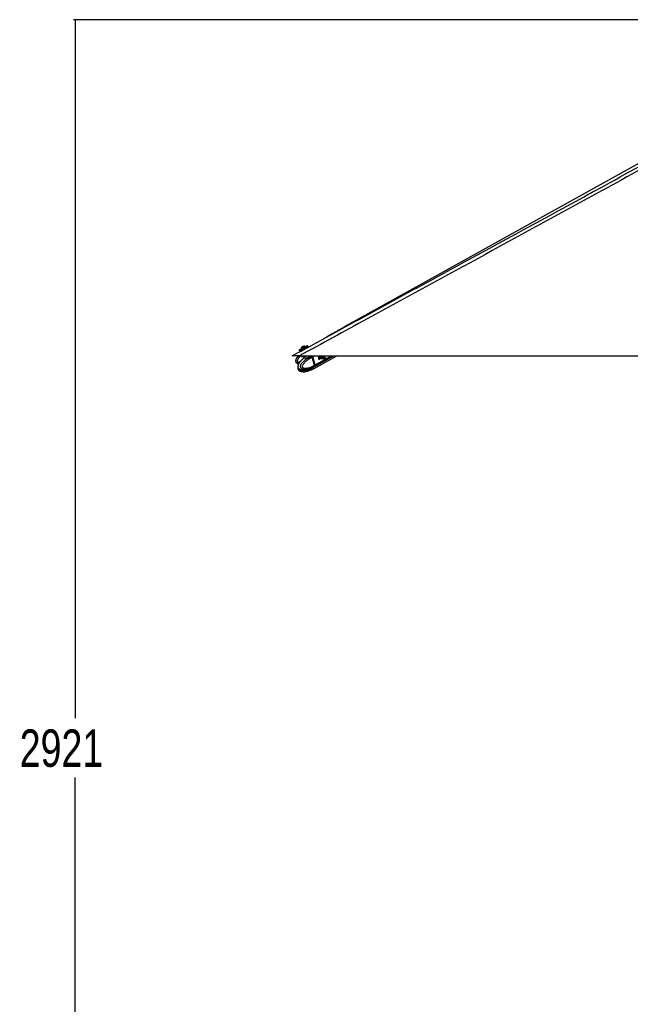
# Paper-space layout '2.5M DUO Wall Base Bracket' of a CAD drawing. Header units: millimetres. Extents: x 20 to 18989, y 40 to 14956.
# Tile 2 of 109: x 392 to 2838, y 4011 to 7959. Entities that reach past the tile are written whole.
import ezdxf

# ---------------------------------------------------------------- set-up
doc = ezdxf.new("R2010")
doc.units = ezdxf.units.MM
doc.layers.add('COMPONENT_GEOMETRY', color=7, linetype='Continuous')
doc.styles.add('SLDTEXTSTYLE1', font='TXT', dxfattribs={"width": 0.75})
doc.dimstyles.new('SLDDIMSTYLE0', dxfattribs={"dimtxt": 150, "dimasz": 6.604, "dimexe": 0, "dimexo": 0.0625, "dimgap": 37.5, "dimtad": 0, "dimtih": 1, "dimtoh": 1, "dimdec": 0, "dimlfac": 0.5, "dimrnd": 1e-09, "dimzin": 12, "dimdsep": 46, "dimtxsty": 'SLDTEXTSTYLE1', "dimsah": 1, "dimcen": 0.09, "dimadec": 0, "dimazin": 3, "dimtfac": 1, "dimtdec": 0, "dimtofl": 0, "dimtmove": 0, "dimatfit": 3, "dimfxl": 1, "dimfrac": 2, "dimtolj": 1, "dimtzin": 12, "dimarcsym": 0})

# ---------------------------------------------------------------- blocks, each defined once
blk = doc.blocks.new('_D_23')
at = {"layer": 'COMPONENT_GEOMETRY', "color": 7, "ltscale": 2}
for p, q in [((6638.5, 7959.5), (607.7, 7959.5)), ((614, 7959.5), (614, 5158.1)), ((614, 2118.5), (614, 4919.9)), ((6537.7, 2118.5), (607.7, 2118.5))]:
    blk.add_line(p, q, dxfattribs=at)
for points in [[(614, 7959.5), (613, 7952.9), (615, 7952.9)], [(614, 2118.5), (615, 2125.1), (613, 2125.1)]]:
    blk.add_solid(points, dxfattribs=at)
at = {"layer": 'COMPONENT_GEOMETRY', "color": 7, "ltscale": 2, "insert": (392.3, 5113.3), "char_height": 150, "attachment_point": 1, "style": 'SLDTEXTSTYLE1'}
blk.add_mtext('2921', dxfattribs=at)

psp = doc.layouts.new('2.5M DUO Wall Base Bracket')

# ---------------------------------------------------------------- linework, layer by layer
at = {"color": 7, "linetype": 'Continuous', "lineweight": 25, "ltscale": 2}
for p, q in [((1511.93, 6634.76), (1513.6, 6631.68)), ((1519.74, 6639.86), (1520.09, 6639.21)), ((1521.37, 6634.76), (1522.61, 6632.48)), ((1536.79, 6648.28), (1536.43, 6648.94)), ((1541.04, 6642.55), (1539.82, 6644.79)), ((1546.64, 6649.63), (1544.97, 6652.71)), ((1512.02, 6611), (4051.92, 6611)), ((1520.4, 6611), (1520.63, 6610.16)), ((1528.08, 6600.1), (1531.03, 6602.44)), ((1529.69, 6608.51), (1531.12, 6603.27)), ((1551, 6610.18), (1550.78, 6611)), ((1550.91, 6610.35), (1550.97, 6609.98)), ((1561.05, 6610.07), (1561.19, 6610.13)), ((1566.38, 6606.69), (1564.14, 6605.47)), ((1564.14, 6605.47), (1564.14, 6605.46)), ((1572.89, 6573.44), (1564.14, 6605.46)), ((1575.14, 6574.65), (1566.38, 6606.69)), ((1575.29, 6574.81), (1566.54, 6606.85)), ((1575.53, 6574.87), (1566.78, 6606.91)), ((1572.06, 6567.84), (1651.03, 6611)), ((1572.1, 6561.17), (1662.82, 6611)), ((1614.28, 6604.61), (1589.24, 6604.61)), ((1589.24, 6600.25), (1614.28, 6600.25)), ((1617.56, 6603.4), (1614.7, 6604.53)), ((1614.7, 6600.33), (1617.56, 6601.45)), ((1549.64, 6555.75), (1545.54, 6554.07)), ((1546.77, 6554.12), (1555.25, 6555.73)), ((1552.53, 6556.21), (1551.66, 6556.03)), ((1554.43, 6559.6), (1552.15, 6558.91)), ((1558.54, 6556.02), (1552.59, 6556.02)), ((1555.26, 6555.73), (1555.78, 6556.02)), ((1561.24, 6562.44), (1557.14, 6560.77)), ((1561.23, 6555.71), (1557.14, 6554.04)), ((1560.67, 6556.02), (1562.07, 6555.99)), ((1561.89, 6562.75), (1569.29, 6566.33)), ((1561.91, 6562.71), (1562.07, 6562.71)), ((1561.92, 6555.98), (1569.31, 6559.64)), ((1562.11, 6562.73), (1562.07, 6562.71)), ((1569.43, 6566.4), (1571.67, 6567.62)), ((1569.46, 6559.72), (1571.7, 6560.95)), ((1572.45, 6568.9), (1572.33, 6568.82)), ((1574.58, 6570.06), (1572.45, 6568.9)), ((1572.89, 6573.44), (1572.9, 6573.43)), ((1572.9, 6573.43), (1575.14, 6574.65)), ((1513.54, 6551.15), (1512.84, 6551.45)), ((1544.95, 6552.89), (1546.81, 6551.21)), ((1546.34, 6554.39), (1546.77, 6554.12)), ((1554.43, 6552.86), (1548.93, 6551.2))]:
    psp.add_line(p, q, dxfattribs=at)
at = {"color": 8, "linetype": 'Continuous', "lineweight": 25, "ltscale": 2}
for p, q in [((1561.05, 6610.07), (1559.28, 6611.25)), ((1561.19, 6610.13), (1562.79, 6611)), ((1566.78, 6606.91), (1574.26, 6611)), ((1574.97, 6570.28), (1649.48, 6611)), ((1575.53, 6574.87), (1641.64, 6611)), ((1590.41, 6606.45), (1590.96, 6606.75)), ((1554.43, 6552.86), (1553.72, 6555.44)), ((1556.59, 6556.02), (1557.14, 6554.04)), ((1544.82, 6553.38), (1544.95, 6552.89)), ((1546.81, 6551.21), (1545.98, 6554.25)), ((1548.07, 6554.36), (1548.93, 6551.2))]:
    psp.add_line(p, q, dxfattribs=at)
at = {"color": 7, "linetype": 'Continuous', "lineweight": 25, "ltscale": 2, "flags": 128}
for points in [[(3484.86, 7723.73), (2801.31, 7343.71), (1726.87, 6746.39)], [(1511.93, 6634.76), (1511.94, 6634.76), (1512.4, 6635.02), (1513.47, 6635.6), (1515.11, 6636.5), (1517.27, 6637.68), (1519.86, 6639.09), (1522.78, 6640.67), (1525.91, 6642.38), (1529.15, 6644.14), (1532.35, 6645.88), (1535.41, 6647.54), (1538.2, 6649.05), (1540.61, 6650.36), (1542.56, 6651.41), (1543.96, 6652.17), (1544.77, 6652.61), (1544.97, 6652.71)], [(1521.28, 6635.83), (1520.37, 6635.34), (1517.96, 6634.03), (1516.01, 6632.98), (1514.6, 6632.22), (1513.8, 6631.78), (1513.62, 6631.69), (1514.07, 6631.94), (1515.14, 6632.53), (1516.79, 6633.43), (1518.94, 6634.6), (1521.53, 6636.01), (1524.45, 6637.6), (1527.59, 6639.3), (1530.82, 6641.06), (1534.03, 6642.8), (1537.08, 6644.46), (1539.87, 6645.98), (1542.28, 6647.28), (1544.23, 6648.34), (1545.64, 6649.1), (1546.44, 6649.53), (1546.62, 6649.62), (1546.17, 6649.37), (1545.1, 6648.79), (1543.45, 6647.89), (1541.3, 6646.71), (1538.71, 6645.3), (1538.61, 6645.25)], [(1519.74, 6639.86), (1519.89, 6639.95), (1520.62, 6640.35), (1521.91, 6641.05), (1523.65, 6642), (1525.73, 6643.13), (1527.98, 6644.35), (1530.23, 6645.58), (1532.33, 6646.72), (1534.11, 6647.68), (1535.45, 6648.4), (1536.24, 6648.83), (1536.43, 6648.94)], [(1521.65, 6646.3), (1521.85, 6646.41), (1522.64, 6646.84), (1523.92, 6647.53), (1525.48, 6648.39), (1527.1, 6649.26), (1528.52, 6650.04), (1529.54, 6650.58), (1529.98, 6650.83), (1530, 6650.83)], [(1521.79, 6636.13), (1521.85, 6636.16), (1522.46, 6636.5), (1523.64, 6637.15), (1525.31, 6638.05), (1527.32, 6639.15), (1529.55, 6640.36), (1531.82, 6641.59), (1533.96, 6642.75), (1535.82, 6643.76), (1537.25, 6644.54), (1538.16, 6645.03), (1538.46, 6645.19)], [(1572.33, 6568.82), (1572.33, 6568.82), (1563.07, 6563.93), (1550.16, 6558.92), (1540.69, 6556.73), (1533.76, 6556.16), (1526.31, 6557.07), (1523.22, 6558.25), (1519.85, 6560.76), (1518.35, 6562.98), (1517.88, 6564.13), (1517.31, 6567.18), (1517.55, 6570.51), (1519.03, 6575.28), (1521.81, 6580.41), (1525.18, 6584.93), (1531.74, 6591.8), (1538.91, 6597.63), (1546.43, 6602.61), (1561.05, 6610.07), (1561.05, 6610.07)], [(1520.63, 6610.16), (1520.64, 6610.13), (1521.26, 6609.33), (1522.56, 6608.75), (1524.48, 6608.42), (1526.94, 6608.35), (1529.86, 6608.53), (1533.13, 6608.97), (1536.61, 6609.65), (1540.17, 6610.53), (1541.61, 6610.95)], [(1591.04, 6606.9), (1589.92, 6605.9), (1589.16, 6604.37), (1588.87, 6602.54), (1589.1, 6600.7), (1589.81, 6599.11), (1590.89, 6598.04), (1592.18, 6597.63), (1593.49, 6597.95), (1594.6, 6598.95), (1595.29, 6600.25)], [(1614.7, 6600.33), (1614.25, 6600.25), (1613.66, 6600.43), (1613.17, 6600.92), (1612.85, 6601.64), (1612.74, 6602.47), (1612.87, 6603.3), (1613.22, 6604), (1613.72, 6604.46), (1614.32, 6604.61), (1614.7, 6604.53)], [(1617.63, 6601.48), (1617.86, 6601.7), (1618.02, 6602.02), (1618.08, 6602.4), (1618.03, 6602.79), (1617.88, 6603.13), (1617.65, 6603.35), (1617.38, 6603.44), (1617.11, 6603.37), (1616.87, 6603.16), (1616.71, 6602.83), (1616.65, 6602.45), (1616.7, 6602.06), (1616.85, 6601.73), (1617.08, 6601.5), (1617.35, 6601.41), (1617.63, 6601.48)], [(1571.67, 6567.62), (1572.99, 6568.5), (1574.58, 6570.06)], [(1572.06, 6567.84), (1573.39, 6568.71), (1574.97, 6570.28)]]:
    psp.add_lwpolyline(points, dxfattribs=at)
at = {"color": 8, "linetype": 'Continuous', "lineweight": 25, "ltscale": 2, "flags": 128}
for points in [[(1539.82, 6644.79), (1539.51, 6644.62), (1538.59, 6644.13), (1537.12, 6643.33), (1535.21, 6642.3), (1532.99, 6641.09), (1530.6, 6639.79), (1528.21, 6638.49), (1525.98, 6637.28), (1524.07, 6636.24), (1522.61, 6635.44), (1521.69, 6634.94), (1521.37, 6634.76), (1521.37, 6634.76)], [(1566.54, 6606.85), (1566.54, 6606.85), (1566.53, 6606.81), (1566.5, 6606.78), (1566.45, 6606.74), (1566.38, 6606.69)], [(1569.29, 6566.33), (1570.74, 6567.27), (1572.33, 6568.82)], [(1575.29, 6574.81), (1575.29, 6574.81), (1575.29, 6574.77), (1575.26, 6574.74), (1575.21, 6574.7), (1575.14, 6574.65)]]:
    psp.add_lwpolyline(points, dxfattribs=at)
at = {"color": 7, "linetype": 'Continuous', "lineweight": 25, "ltscale": 4}
for centre, radius, start, end in [((1530.36, 6640.21), 10.63, 145.05959, 181.85716), ((1530.36, 6640.21), 10.63, 55.18044, 91.97801), ((1558.31, 6604.59), 8.78, 15.29238, 46.9091), ((1592.22, 6604.01), 3.12, 10.95139, 112.23725), ((1566.37, 6572.24), 12.48, 237.5081, 295.30135), ((1566.77, 6572.43), 12.45, 237.81119, 295.32836), ((1570.25, 6572.92), 5.19, 326.52797, 19.48744), ((1570.64, 6573.14), 5.19, 326.53072, 19.49298)]:
    psp.add_arc(centre, radius, start, end, dxfattribs=at)
at = {"color": 8, "linetype": 'Continuous', "lineweight": 25, "ltscale": 4}
for centre, radius, start, end in [((1557.97, 6604.41), 8.72, 15.21562, 49.2893), ((1564.16, 6571.88), 13.27, 237.15521, 293.58044)]:
    psp.add_arc(centre, radius, start, end, dxfattribs=at)
at = {"color": 7, "linetype": 'Continuous', "lineweight": 25, "ltscale": 2}
for points, knots in [([(3561.63, 7734.53), (3492.31, 7696.11), (3318.91, 7600.02), (3040.24, 7446.95), (2517.09, 7160.27), (2007.53, 6881.73), (1602.63, 6660.5), (1512.02, 6611)], [0, 0, 0, 0, 0.1020032, 0.2551146, 0.408226, 0.8675761, 1, 1, 1, 1]), ([(1483.27, 6611), (1689.99, 6723.86), (2079.8, 6936.67), (2469.77, 7149.69), (2652.93, 7249.74)], [0, 0, 0, 0, 0.5303206, 1, 1, 1, 1]), ([(1726.87, 6746.39), (1722.83, 6744.13), (1714.7, 6739.6), (1702.7, 6732.86), (1690.76, 6726.11), (1678.87, 6719.37), (1667.01, 6712.62), (1655.17, 6705.88), (1643.34, 6699.13), (1631.49, 6692.39), (1620.11, 6685.92), (1612.7, 6681.74), (1609.23, 6679.77)], [0, 0, 0, 0, 0.0967613, 0.1945358, 0.2933215, 0.3931176, 0.4939234, 0.5957394, 0.6985662, 0.8024053, 0.9072588, 1, 1, 1, 1]), ([(1521.44, 6635.82), (1521.43, 6635.8), (1521.35, 6635.71), (1521.27, 6635.49), (1521.24, 6635.16), (1521.28, 6634.89), (1521.37, 6634.78), (1521.39, 6634.76)], [0, 0, 0, 0, 0.0609457, 0.3149727, 0.6197118, 0.9369449, 1, 1, 1, 1]), ([(1539.94, 6644.31), (1539.93, 6644.43), (1539.91, 6644.67), (1539.72, 6644.97), (1539.47, 6645.18), (1539.22, 6645.28), (1539, 6645.32), (1538.81, 6645.31), (1538.68, 6645.28), (1538.59, 6645.25), (1538.55, 6645.23), (1538.52, 6645.22), (1538.5, 6645.21), (1538.49, 6645.21), (1538.49, 6645.2)], [0, 0, 0, 0, 0.156265, 0.3160376, 0.4592728, 0.5758938, 0.6744713, 0.7566019, 0.8210967, 0.860266, 0.8834878, 0.904317, 0.935501, 1, 1, 1, 1]), ([(1512.02, 6611), (1510.06, 6611), (1506.16, 6611), (1500.99, 6611), (1496.67, 6611), (1493.19, 6611), (1490.14, 6611), (1486.95, 6611), (1484.67, 6611), (1483.44, 6611), (1483.33, 6611), (1483.27, 6611)], [0, 0, 0, 0, 0.126568, 0.2528593, 0.3397622, 0.4265658, 0.5139802, 0.6014078, 0.7600107, 0.8798934, 1, 1, 1, 1]), ([(1507.99, 6611), (1507.51, 6610.48), (1505.64, 6608.44), (1503.06, 6604.84), (1500.48, 6600.53), (1498.87, 6596.87), (1497.92, 6593.52), (1497.59, 6590.43), (1497.97, 6587.59), (1498.94, 6585.16), (1500.79, 6582.7), (1503.47, 6580.86), (1506.61, 6579.56), (1508.59, 6579.13), (1509.67, 6578.9)], [0, 0, 0, 0, 0.0510801, 0.1993433, 0.3183502, 0.4125861, 0.4865296, 0.5691413, 0.6348484, 0.6907548, 0.7559524, 0.8539153, 0.9207187, 1, 1, 1, 1]), ([(1523.76, 6596.43), (1523.34, 6596.06), (1521.41, 6594.38), (1518.59, 6591.46), (1515.21, 6587.72), (1512.58, 6584.2), (1510.39, 6580.6), (1508.8, 6577.2), (1507.7, 6574.2), (1506.97, 6571.55), (1506.65, 6568.98), (1506.75, 6566.48), (1507.27, 6564.31), (1508.17, 6562.41), (1509.34, 6560.92), (1510.82, 6559.51), (1512.02, 6558.6), (1512.81, 6558.24), (1512.89, 6558.2)], [0, 0, 0, 0, 0.0412535, 0.1901178, 0.2986344, 0.3973284, 0.4878005, 0.5730319, 0.6330476, 0.6845526, 0.7357712, 0.783263, 0.8281198, 0.8648002, 0.9060527, 0.9405318, 0.9943354, 1, 1, 1, 1]), ([(1513.6, 6557.92), (1513.34, 6558.02), (1511.97, 6558.57), (1510.05, 6560.15), (1508.49, 6562.46), (1507.6, 6564.64), (1507.12, 6567.23), (1507.35, 6571.15), (1508.59, 6575.72), (1510.78, 6580.52), (1514.27, 6586.11), (1518.98, 6591.95), (1523.27, 6596.31), (1525.76, 6598.26), (1526.16, 6598.57)], [0, 0, 0, 0, 0.0204111, 0.1088342, 0.1604832, 0.1829355, 0.236548, 0.2932111, 0.3803969, 0.486572, 0.5931554, 0.7786496, 0.9650411, 1, 1, 1, 1]), ([(1564.14, 6605.46), (1559.39, 6603.1), (1551, 6598.94), (1541.38, 6591.88), (1534.88, 6586.02), (1530.75, 6581.51), (1527.45, 6577.02), (1525.24, 6573.14), (1524.09, 6569.84), (1523.84, 6567.7), (1524.02, 6566.61), (1524.38, 6565.75), (1525.34, 6564.49), (1527.22, 6563.26), (1530.99, 6561.88), (1536.19, 6561.38), (1543.51, 6561.99), (1552.77, 6564.14), (1562.91, 6567.99), (1569.88, 6571.79), (1572.89, 6573.44)], [0, 0, 0, 0, 0.1477771, 0.2606688, 0.3182909, 0.3758532, 0.4150509, 0.454976, 0.4811698, 0.4934168, 0.5016024, 0.5050387, 0.5153281, 0.5407432, 0.565999, 0.6304542, 0.6927886, 0.7808186, 0.9049573, 1, 1, 1, 1]), ([(1531.2, 6602.47), (1529.57, 6601.34), (1527.84, 6600.14), (1526.24, 6598.67), (1526.14, 6598.58)], [0, 0, 0, 0, 0.9408197, 1, 1, 1, 1]), ([(1551.17, 6611.02), (1551.19, 6611.01), (1551.78, 6610.68), (1552.15, 6609.32), (1551.99, 6607.2), (1550.41, 6604.98), (1547.74, 6603.42), (1544.49, 6602.53), (1540.89, 6602.09), (1537.19, 6601.93), (1534.69, 6601.9), (1532.75, 6601.9), (1531.3, 6601.93), (1530.57, 6602.1), (1530.8, 6602.41), (1531.7, 6603), (1532.03, 6603.22)], [0, 0, 0, 0, 0.00298213, 0.08230856, 0.17139803, 0.26536917, 0.35036185, 0.42748544, 0.50794696, 0.59383169, 0.6783947, 0.7026549, 0.78211028, 0.86273545, 0.9486415, 1, 1, 1, 1]), ([(1531.08, 6603.26), (1531.11, 6603.18), (1531.2, 6602.95), (1531.07, 6602.62), (1530.97, 6602.48), (1530.96, 6602.48), (1531.18, 6602.66), (1531.54, 6602.89), (1531.94, 6603.16), (1532.03, 6603.22)], [0, 0, 0, 0, 0.06064795, 0.17223149, 0.27081388, 0.39473199, 0.60704164, 0.91836775, 1, 1, 1, 1]), ([(1551.04, 6609.95), (1551.04, 6609.96), (1551.06, 6610.05), (1551, 6610.11), (1550.96, 6610.16)], [0, 0, 0, 0, 0.2036749, 1, 1, 1, 1]), ([(1564.14, 6605.47), (1563.93, 6606.1), (1563.52, 6607.38), (1562.44, 6608.97), (1561.61, 6609.8), (1561.21, 6610.11), (1561.19, 6610.13)], [0, 0, 0, 0, 0.3503134, 0.7006172, 0.9859232, 1, 1, 1, 1]), ([(1566.54, 6606.85), (1566.44, 6607.17), (1566.15, 6608.1), (1565.33, 6609.56), (1564.46, 6610.58), (1563.96, 6610.98), (1563.93, 6611)], [0, 0, 0, 0, 0.2037708, 0.5897208, 0.9779606, 1, 1, 1, 1]), ([(1590.39, 6606.44), (1590.52, 6606.21), (1590.76, 6605.79), (1591.02, 6605.07), (1591.14, 6604.64), (1591.15, 6604.61)], [0, 0, 0, 0, 0.52130555, 0.95774651, 1, 1, 1, 1]), ([(1591.92, 6600.25), (1591.9, 6600.03), (1591.86, 6599.47), (1591.39, 6598.74), (1590.87, 6598.45), (1590.64, 6598.31)], [0, 0, 0, 0, 0.2493797, 0.6567411, 1, 1, 1, 1]), ([(1590.96, 6606.75), (1591.02, 6606.71), (1591.12, 6606.64), (1591.16, 6606.54), (1591.17, 6606.49)], [0, 0, 0, 0, 0.5889629, 1, 1, 1, 1]), ([(1592.65, 6600.25), (1592.65, 6600.14), (1592.67, 6599.63), (1592.22, 6598.82), (1591.66, 6598.12), (1591.2, 6597.97), (1591.09, 6597.94)], [0, 0, 0, 0, 0.1007439, 0.4816437, 0.8740429, 1, 1, 1, 1]), ([(1591.17, 6606.49), (1591.26, 6606.24), (1591.43, 6605.77), (1591.66, 6604.98), (1591.77, 6604.61)], [0, 0, 0, 0, 0.5269238, 1, 1, 1, 1]), ([(1507.15, 6565.18), (1507.1, 6565.02), (1506.84, 6564.04), (1506.66, 6562.16), (1506.74, 6559.67), (1507.27, 6557.5), (1508.17, 6555.6), (1509.34, 6554.11), (1510.82, 6552.71), (1512.01, 6551.81), (1512.78, 6551.46), (1512.83, 6551.43)], [0, 0, 0, 0, 0.0295491, 0.1878945, 0.3347051, 0.4733332, 0.5867937, 0.714144, 0.8207073, 0.9869516, 1, 1, 1, 1]), ([(1513.64, 6558), (1514.53, 6557.51), (1516.18, 6556.6), (1518.47, 6555.93), (1520.28, 6555.46), (1522.84, 6554.94), (1526.67, 6554.49), (1531.55, 6554.48), (1536.91, 6554.95), (1543.07, 6556.07), (1548.34, 6557.37), (1551.47, 6558.56), (1552.17, 6558.83)], [0, 0, 0, 0, 0.0664168, 0.1245279, 0.1608648, 0.1950743, 0.3077377, 0.4374745, 0.5622344, 0.7275351, 0.9388598, 1, 1, 1, 1]), ([(1549.64, 6555.75), (1549.88, 6555.83), (1550.38, 6556), (1551.36, 6556.09), (1552.11, 6556.07), (1552.52, 6556.03), (1552.59, 6556.02)], [0, 0, 0, 0, 0.30565485, 0.61076255, 0.93057527, 1, 1, 1, 1]), ([(1554.43, 6559.6), (1554.73, 6559.73), (1555.34, 6560), (1556.25, 6560.41), (1556.84, 6560.65), (1557.1, 6560.75), (1557.14, 6560.77)], [0, 0, 0, 0, 0.3195845, 0.6396688, 0.947187, 1, 1, 1, 1]), ([(1558.54, 6556.02), (1558.86, 6556.05), (1559.48, 6556.11), (1560.21, 6556.11), (1560.55, 6556.06), (1560.65, 6556.02), (1560.67, 6556.02)], [0, 0, 0, 0, 0.3187795, 0.6376082, 0.9546511, 1, 1, 1, 1]), ([(1562.1, 6556.03), (1562.11, 6556.03), (1562.14, 6556.06), (1561.87, 6555.98), (1561.44, 6555.8), (1561.23, 6555.71)], [0, 0, 0, 0, 0.15085367, 0.58415819, 1, 1, 1, 1]), ([(1561.24, 6562.44), (1561.44, 6562.52), (1561.84, 6562.69), (1562.12, 6562.77), (1562.11, 6562.75), (1562.1, 6562.74)], [0, 0, 0, 0, 0.3920604, 0.7833509, 1, 1, 1, 1]), ([(1572.9, 6573.43), (1573.03, 6572.8), (1573.3, 6571.56), (1573.09, 6570.01), (1572.7, 6569.22), (1572.47, 6568.92), (1572.45, 6568.9)], [0, 0, 0, 0, 0.3502843, 0.7005727, 0.9859325, 1, 1, 1, 1]), ([(1574.67, 6570.14), (1574.83, 6570.36), (1575.24, 6570.92), (1575.38, 6571.68), (1575.47, 6572.14)], [0, 0, 0, 0, 0.39084695, 1, 1, 1, 1]), ([(1575.47, 6572.14), (1575.49, 6572.2), (1575.65, 6572.76), (1575.55, 6573.71), (1575.35, 6574.56), (1575.29, 6574.81)], [0, 0, 0, 0, 0.0739035, 0.7234008, 1, 1, 1, 1]), ([(1513.59, 6551.23), (1514.5, 6550.73), (1516.18, 6549.81), (1518.5, 6549.13), (1520.32, 6548.66), (1522.88, 6548.15), (1526.66, 6547.72), (1531.18, 6547.71), (1535.73, 6548.07), (1540.53, 6548.8), (1546.18, 6550.07), (1550.15, 6551.37), (1552.25, 6552.05)], [0, 0, 0, 0, 0.0682587, 0.1264454, 0.1627339, 0.1967795, 0.3082691, 0.4356273, 0.5349386, 0.6621439, 0.8211201, 1, 1, 1, 1]), ([(1544.95, 6552.89), (1544.87, 6553.02), (1544.71, 6553.29), (1544.89, 6553.7), (1545.25, 6553.95), (1545.5, 6554.05), (1545.54, 6554.07)], [0, 0, 0, 0, 0.3195143, 0.6396096, 0.9470853, 1, 1, 1, 1]), ([(1548.93, 6551.2), (1548.62, 6551.16), (1548, 6551.06), (1547.22, 6551.05), (1546.95, 6551.16), (1546.81, 6551.21)], [0, 0, 0, 0, 0.3222357, 0.6444909, 1, 1, 1, 1]), ([(1557.14, 6554.04), (1556.9, 6553.94), (1556.43, 6553.75), (1555.57, 6553.37), (1554.89, 6553.06), (1554.52, 6552.9), (1554.43, 6552.86)], [0, 0, 0, 0, 0.2994633, 0.59887, 0.902163, 1, 1, 1, 1])]:
    psp.add_open_spline(points, degree=3, knots=knots, dxfattribs=at)
at = {"color": 8, "linetype": 'Continuous', "lineweight": 25, "ltscale": 2}
for points, knots in [([(2652.93, 7249.74), (2668.33, 7258.15), (2788.59, 7323.83), (3013.86, 7446.96), (3293.07, 7599.64), (3467.81, 7695.35), (3537.26, 7733.39)], [0, 0, 0, 0, 0.0522955, 0.4086281, 0.7649607, 1, 1, 1, 1]), ([(1510.28, 6580.2), (1509.63, 6580.29), (1507.26, 6580.59), (1504.01, 6581.85), (1501.46, 6583.85), (1499.94, 6585.85), (1498.93, 6588.33), (1498.83, 6592.27), (1500.18, 6597.06), (1503.01, 6602.25), (1506.51, 6607.05), (1509.21, 6609.76), (1510.45, 6611)], [0, 0, 0, 0, 0.0480069, 0.1752172, 0.2495245, 0.2818288, 0.3589552, 0.4404765, 0.5659058, 0.7186519, 0.8719948, 1, 1, 1, 1]), ([(1517.98, 6611), (1517.39, 6610.48), (1514.84, 6608.22), (1511.36, 6604.34), (1507.63, 6599.35), (1505.29, 6595.13), (1504.25, 6591.66), (1504.24, 6589.5), (1504.63, 6588.46), (1505.25, 6587.67), (1506.71, 6586.58), (1509.39, 6585.74), (1511.9, 6585.23), (1513.27, 6585.3), (1513.5, 6585.31)], [0, 0, 0, 0, 0.0637945, 0.2771111, 0.4223681, 0.5703215, 0.6673894, 0.7127748, 0.7431085, 0.7558409, 0.7939759, 0.8881668, 0.9817543, 1, 1, 1, 1]), ([(1531.19, 6603.28), (1531.17, 6603.26), (1531.03, 6603.12), (1531.78, 6603.15), (1533.09, 6603.13), (1534.95, 6603.13), (1537.32, 6603.13), (1540.82, 6603.19), (1544.21, 6603.5), (1547.26, 6604.27), (1549.72, 6605.73), (1551.14, 6607.85), (1551.08, 6609.26), (1551.04, 6609.95)], [0, 0, 0, 0, 0.0157871, 0.1187699, 0.2208408, 0.2520406, 0.3606884, 0.4703571, 0.571941, 0.6680167, 0.7731005, 0.8901301, 1, 1, 1, 1]), ([(1508.25, 6562.44), (1508.24, 6562.43), (1508.11, 6561.89), (1508.1, 6560.9), (1508.27, 6559.82), (1508.63, 6558.96), (1509.52, 6557.7), (1511.24, 6556.48), (1514.64, 6555.12), (1518.44, 6554.62), (1521.43, 6554.97), (1522.46, 6555.09)], [0, 0, 0, 0, 0.0019944, 0.068571, 0.1130645, 0.1317476, 0.1876884, 0.3258546, 0.4631451, 0.8135377, 1, 1, 1, 1]), ([(1546.97, 6557.22), (1543.39, 6555.39), (1537.22, 6552.25), (1528.83, 6549.91), (1521.95, 6549.21), (1517.01, 6549.56), (1514.22, 6550.84), (1513.54, 6551.15)], [0, 0, 0, 0, 0.3341932, 0.5751612, 0.7497344, 0.9392595, 1, 1, 1, 1])]:
    psp.add_open_spline(points, degree=3, knots=knots, dxfattribs=at)

# ---------------------------------------------------------------- dimensions: what is measured, and where the dimension line sits
at = {"layer": 'COMPONENT_GEOMETRY', "color": 7, "ltscale": 2}
dim = psp.add_linear_dim(base=(614.00319254, 7959.49114567), p1=(6540.28916435, 2118.49114567), p2=(6641.06280495, 7959.49114567), angle=90, dimstyle='SLDDIMSTYLE0', dxfattribs=at)
dim.commit()
dim.dimension.update_dxf_attribs({"geometry": '_D_23', "text_midpoint": (614.00319254, 5038.99114567), "dimtype": 160})

doc.saveas('drawing.dxf')
